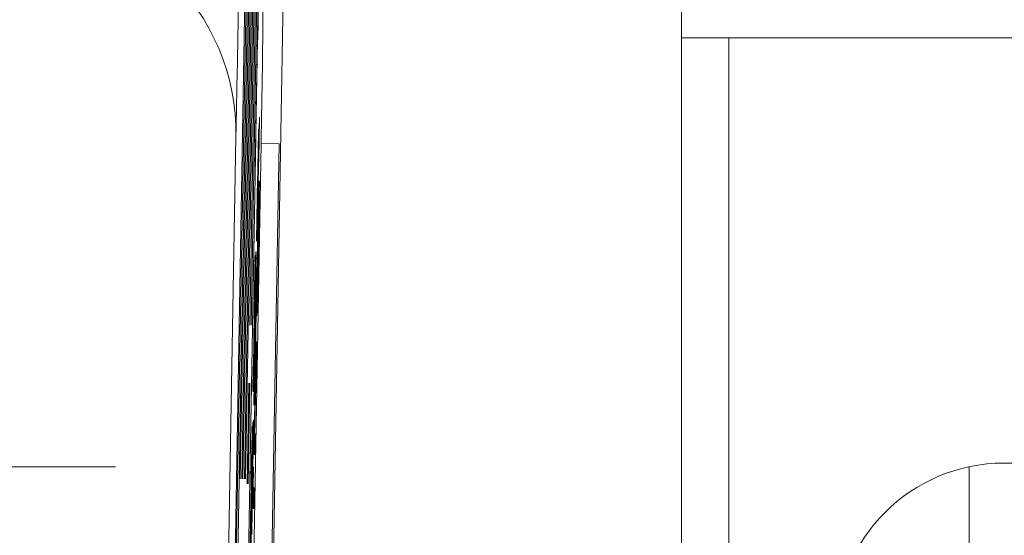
# Model space of a CAD drawing. Header units: inches. Extents: x 0.8 to 33.2, y 0.3 to 21.8.
# Tile 10 of 52: x 7.02 to 7.429, y 7.815 to 8.03. Entities that reach past the tile are written whole.
import ezdxf

# ---------------------------------------------------------------- set-up
doc = ezdxf.new("R2010")
doc.units = ezdxf.units.IN
doc.header["$MEASUREMENT"] = 0
doc.linetypes.add('PHANTOM', pattern=[0.5, 0.25, -0.05, 0.05, -0.05, 0.05, -0.05])
doc.styles.add('SLDTEXTSTYLE0', font='TXT', dxfattribs={"width": 0.75})
doc.dimstyles.new('SLDDIMSTYLE0', dxfattribs={"dimtxt": 0.12, "dimasz": 0.18, "dimexe": 0, "dimexo": 0.0625, "dimgap": 0.03, "dimtad": 0, "dimtih": 1, "dimtoh": 1, "dimrnd": 1e-09, "dimzin": 12, "dimdsep": 46, "dimtxsty": 'SLDTEXTSTYLE0', "dimsah": 1, "dimcen": 0.09, "dimadec": 0, "dimazin": 0, "dimtfac": 1, "dimtofl": 0, "dimtmove": 0, "dimatfit": 3, "dimfxl": 1, "dimtolj": 1, "dimtzin": 12, "dimarcsym": 0})
doc.dimstyles.new('SLDDIMSTYLE1', dxfattribs={"dimtxt": 0.12, "dimasz": 0.18, "dimexe": 0, "dimexo": 0.0625, "dimgap": 0.03, "dimtad": 0, "dimtih": 1, "dimtoh": 1, "dimrnd": 1e-09, "dimzin": 12, "dimdsep": 46, "dimtxsty": 'SLDTEXTSTYLE0', "dimsah": 1, "dimcen": 0.09, "dimadec": 0, "dimazin": 0, "dimtfac": 1, "dimtofl": 0, "dimtmove": 0, "dimatfit": 3, "dimfxl": 1, "dimtolj": 1, "dimtzin": 12, "dimarcsym": 0})

# ---------------------------------------------------------------- blocks, each defined once
blk = doc.blocks.new('*D7')
at = {"color": 7, "linetype": 'Continuous', "lineweight": 0}
for p, q in [((6.93937, 8.02396), (6.93937, 9.35946)), ((12.28937, 8.02396), (12.28937, 9.35946)), ((9.52136, 9.32029), (9.52136, 9.15863)), ((9.52136, 9.32029), (9.5457, 9.32029)), ((10.01749, 9.32029), (9.99315, 9.32029)), ((10.01749, 9.32029), (10.01749, 9.15863)), ((6.93937, 9.23946), (9.07573, 9.23946)), ((12.28937, 9.23946), (10.15301, 9.23946)), ((9.52136, 9.15863), (9.5457, 9.15863)), ((10.01749, 9.15863), (9.99315, 9.15863))]:
    blk.add_line(p, q, dxfattribs=at)
for points in [[(6.93937, 9.23946), (7.11937, 9.20821), (7.11937, 9.27071)], [(12.28937, 9.23946), (12.10937, 9.27071), (12.10937, 9.20821)]]:
    blk.add_solid(points, dxfattribs=at)
at = {"color": 7, "linetype": 'Continuous', "lineweight": 0, "char_height": 0.12, "attachment_point": 1, "style": 'SLDTEXTSTYLE0'}
for s, insert in [('5.35', (9.16257, 9.29905)), ('135.9', (9.57004, 9.29905))]:
    blk.add_mtext(s, dxfattribs=dict(at, insert=insert))
blk = doc.blocks.new('*D8')
at = {"color": 7, "linetype": 'Continuous', "lineweight": 0}
for p, q in [((6.74937, 8.34146), (6.74937, 9.60191)), ((6.93937, 8.02396), (6.93937, 9.60191)), ((5.14069, 9.56275), (5.14069, 9.40108)), ((5.14069, 9.56275), (5.16503, 9.56275)), ((5.45951, 9.56275), (5.43517, 9.56275)), ((5.45951, 9.56275), (5.45951, 9.40108)), ((6.74937, 9.48191), (5.59503, 9.48191)), ((6.93937, 9.48191), (7.23937, 9.48191)), ((5.14069, 9.40108), (5.16503, 9.40108)), ((5.45951, 9.40108), (5.43517, 9.40108))]:
    blk.add_line(p, q, dxfattribs=at)
for points in [[(6.74937, 9.48191), (6.56937, 9.51316), (6.56937, 9.45066)], [(6.93937, 9.48191), (7.11937, 9.45066), (7.11937, 9.51316)]]:
    blk.add_solid(points, dxfattribs=at)
at = {"color": 7, "linetype": 'Continuous', "lineweight": 0, "char_height": 0.12, "attachment_point": 1, "style": 'SLDTEXTSTYLE0'}
for s, insert in [('.19', (4.87054, 9.5415)), ('4.8', (5.18937, 9.5415))]:
    blk.add_mtext(s, dxfattribs=dict(at, insert=insert))
blk = doc.blocks.new('SW_CENTERMARKSYMBOL_0')
at = {"color": 0, "linetype": 'Continuous', "lineweight": 0}
for q in [(0, 0.12), (-0.12, 0), (0, -0.12), (0.12, 0)]:
    blk.add_line((0, 0), q, dxfattribs=at)

msp = doc.modelspace()

# ---------------------------------------------------------------- linework, layer by layer
at = {"color": 7, "linetype": 'Continuous', "lineweight": 15}
for p, q in [((7.09304, 6.87877), (7.11523, 8.15563)), ((7.11576, 8.1551), (7.09338, 6.87844)), ((7.10649, 7.58859), (7.11632, 8.15454)), ((7.11685, 8.15401), (7.11133, 7.83897)), ((7.11195, 7.83896), (7.11741, 8.15345)), ((7.11794, 8.15292), (7.11244, 7.83895)), ((7.11306, 7.83894), (7.1185, 8.15236)), ((7.11903, 8.15183), (7.11355, 7.83893)), ((7.11528, 7.90292), (7.1196, 8.15127)), ((7.12012, 8.15074), (7.11578, 7.90291)), ((7.11753, 7.96854), (7.12069, 8.15018)), ((7.13094, 8.13937), (7.09886, 6.29541)), ((7.29498, 8.04837), (7.29498, 7.48839)), ((7.31467, 8.02246), (7.29498, 8.02246)), ((7.31467, 7.52846), (7.31467, 8.02246)), ((7.31467, 8.02246), (8.52767, 8.02246)), ((7.11901, 7.97952), (7.11926, 7.9894)), ((7.11926, 7.9894), (7.11908, 7.97959)), ((7.11936, 7.9894), (7.11918, 7.97959)), ((7.11926, 7.9894), (7.11936, 7.9894)), ((7.11898, 7.98462), (7.11908, 7.98462)), ((7.10949, 7.98129), (7.10478, 7.71129)), ((7.11778, 7.98069), (7.11119, 7.60288)), ((7.11908, 7.97959), (7.1189, 7.97209)), ((7.11918, 7.97959), (7.119, 7.97209)), ((7.11908, 7.97959), (7.11918, 7.97959)), ((7.09597, 6.60373), (7.11996, 7.97851)), ((7.10347, 6.6036), (7.12746, 7.97838)), ((7.1189, 7.97209), (7.119, 7.97209)), ((7.11809, 7.93803), (7.11855, 7.96435)), ((7.11859, 7.96464), (7.11827, 7.94656)), ((7.11835, 7.94647), (7.11864, 7.96272)), ((7.11861, 7.95942), (7.11871, 7.95942)), ((7.11866, 7.93786), (7.1191, 7.96274)), ((7.11902, 7.9618), (7.1189, 7.95397)), ((7.11902, 7.9618), (7.11908, 7.9618)), ((7.1191, 7.96274), (7.11919, 7.96264)), ((7.1191, 7.96274), (7.1192, 7.96274)), ((7.11919, 7.96264), (7.11929, 7.96264)), ((7.1192, 7.96274), (7.11929, 7.96264)), ((7.11854, 7.9552), (7.11838, 7.94644)), ((7.11864, 7.9552), (7.11848, 7.94644)), ((7.11854, 7.9552), (7.11864, 7.9552)), ((7.11898, 7.95416), (7.11869, 7.93783)), ((7.1189, 7.95397), (7.11894, 7.95397)), ((7.11903, 7.95411), (7.11898, 7.95416)), ((7.11827, 7.94656), (7.11835, 7.94647)), ((7.11827, 7.94656), (7.11836, 7.94656)), ((7.1185, 7.94632), (7.11835, 7.93777)), ((7.11838, 7.94644), (7.1185, 7.94632)), ((7.11838, 7.94644), (7.11848, 7.94644)), ((7.1186, 7.94632), (7.11845, 7.93777)), ((7.11848, 7.94644), (7.1186, 7.94632)), ((7.1185, 7.94632), (7.1186, 7.94632)), ((7.11639, 7.9029), (7.11706, 7.94178)), ((7.11835, 7.93777), (7.11809, 7.93803)), ((7.11835, 7.93777), (7.11845, 7.93777)), ((7.11854, 7.93695), (7.11864, 7.93695)), ((7.11869, 7.93783), (7.11866, 7.93786)), ((7.1188, 7.93754), (7.1189, 7.93753)), ((7.11711, 7.90214), (7.11783, 7.93334)), ((7.11749, 7.93184), (7.11711, 7.90214)), ((7.11725, 7.91817), (7.11749, 7.93184)), ((7.11759, 7.93184), (7.11733, 7.91186)), ((7.11749, 7.93184), (7.11759, 7.93184)), ((7.11783, 7.93334), (7.11762, 7.92105)), ((7.11793, 7.93334), (7.11772, 7.92105)), ((7.11783, 7.93334), (7.11793, 7.93334)), ((7.11803, 7.92701), (7.11813, 7.92701)), ((7.11683, 7.88542), (7.11725, 7.91817)), ((7.11762, 7.92105), (7.11702, 7.89579)), ((7.11772, 7.92105), (7.11712, 7.89579)), ((7.11762, 7.92105), (7.11772, 7.92105)), ((7.11826, 7.91761), (7.11836, 7.91761)), ((7.11812, 7.90674), (7.11822, 7.90674)), ((7.11743, 7.89843), (7.11753, 7.89843)), ((7.11767, 7.8981), (7.11777, 7.8981)), ((7.11702, 7.89579), (7.11689, 7.88536)), ((7.11712, 7.89579), (7.11699, 7.88536)), ((7.11702, 7.89579), (7.11712, 7.89579)), ((7.11765, 7.88744), (7.1178, 7.89599)), ((7.1178, 7.89599), (7.11806, 7.89573)), ((7.1178, 7.89599), (7.1179, 7.89599)), ((7.1179, 7.89599), (7.11816, 7.89572)), ((7.11806, 7.89573), (7.11791, 7.88669)), ((7.11816, 7.89572), (7.11801, 7.88668)), ((7.11806, 7.89573), (7.11816, 7.89572)), ((7.11651, 7.87559), (7.11669, 7.88557)), ((7.11669, 7.88557), (7.11683, 7.88542)), ((7.11669, 7.88557), (7.11679, 7.88556)), ((7.11679, 7.88556), (7.11683, 7.88552)), ((7.11699, 7.88526), (7.11682, 7.87528)), ((7.11689, 7.88536), (7.11699, 7.88526)), ((7.11689, 7.88536), (7.11699, 7.88536)), ((7.11709, 7.88526), (7.11692, 7.87528)), ((7.11699, 7.88536), (7.11709, 7.88526)), ((7.11699, 7.88526), (7.11709, 7.88526)), ((7.11714, 7.85837), (7.11785, 7.88724)), ((7.11791, 7.88669), (7.1172, 7.85782)), ((7.11801, 7.88668), (7.1173, 7.85782)), ((7.11785, 7.88724), (7.11765, 7.88744)), ((7.11791, 7.88669), (7.11801, 7.88668)), ((7.11413, 7.8368), (7.11486, 7.87877)), ((7.11535, 7.87876), (7.11462, 7.83679)), ((7.11524, 7.83678), (7.11597, 7.87873)), ((7.11682, 7.87528), (7.11651, 7.87559)), ((7.11682, 7.87528), (7.11692, 7.87528)), ((7.11703, 7.86946), (7.11713, 7.86946)), ((7.11596, 7.81594), (7.11679, 7.86338)), ((7.11634, 7.86098), (7.11618, 7.85099)), ((7.11644, 7.86098), (7.11628, 7.85099)), ((7.11631, 7.8527), (7.1165, 7.86267)), ((7.11634, 7.86098), (7.11644, 7.86098)), ((7.11682, 7.86335), (7.11648, 7.8439)), ((7.1165, 7.86267), (7.1166, 7.86267)), ((7.11692, 7.86334), (7.11658, 7.8439)), ((7.11679, 7.86338), (7.11682, 7.86335)), ((7.11679, 7.86338), (7.11689, 7.86337)), ((7.11682, 7.86335), (7.11692, 7.86334)), ((7.11689, 7.86337), (7.11692, 7.86334)), ((7.11699, 7.84933), (7.11714, 7.85837)), ((7.1172, 7.85782), (7.1174, 7.85762)), ((7.1172, 7.85782), (7.1173, 7.85782)), ((7.1174, 7.85762), (7.11725, 7.84907)), ((7.1173, 7.85782), (7.1175, 7.85762)), ((7.1175, 7.85762), (7.11735, 7.84906)), ((7.1174, 7.85762), (7.1175, 7.85762)), ((7.11618, 7.85099), (7.11628, 7.85099)), ((7.11725, 7.84907), (7.11699, 7.84933)), ((7.11725, 7.84907), (7.11735, 7.84906)), ((7.11648, 7.8439), (7.11671, 7.84367)), ((7.11648, 7.8439), (7.11658, 7.8439)), ((7.11671, 7.84367), (7.11656, 7.83511)), ((7.11658, 7.8439), (7.11681, 7.84367)), ((7.11681, 7.84367), (7.11666, 7.83511)), ((7.11671, 7.84367), (7.11681, 7.84367)), ((7.41467, 7.70697), (7.41467, 7.84394)), ((7.1158, 7.83328), (7.1159, 7.83328)), ((7.11633, 7.83535), (7.11599, 7.81591)), ((7.11643, 7.83525), (7.11609, 7.81591)), ((7.1161, 7.83368), (7.1162, 7.83368)), ((7.11656, 7.83511), (7.11633, 7.83535)), ((7.11656, 7.83511), (7.11666, 7.83511)), ((7.11659, 7.82678), (7.11674, 7.83533)), ((7.11674, 7.83533), (7.11701, 7.83507)), ((7.11674, 7.83533), (7.11684, 7.83533)), ((7.11684, 7.83533), (7.11711, 7.83507)), ((7.11701, 7.83507), (7.11686, 7.82651)), ((7.11711, 7.83507), (7.11696, 7.82651)), ((7.11701, 7.83507), (7.11711, 7.83507)), ((7.11686, 7.82651), (7.11659, 7.82678)), ((7.11686, 7.82651), (7.11696, 7.82651)), ((7.11599, 7.81591), (7.11596, 7.81594)), ((7.11599, 7.81591), (7.11609, 7.81591))]:
    msp.add_line(p, q, dxfattribs=at)
at = {"color": 7, "linetype": 'PHANTOM', "lineweight": 0}
msp.add_line((7.11996, 7.97851), (7.12746, 7.97838), dxfattribs=at)
at = {"color": 7, "linetype": 'Continuous', "lineweight": 15}
msp.add_circle((7.42917, 7.77546), 0.07, dxfattribs=at)
for centre, radius, start, end in [((7.0195, 7.98286), 0.09, 359.0011, 47.0772), ((10.58233, 7.93589), 3.46484, 178.2301, 179.2592), ((3.54894, 8.05644), 3.57187, 358.74977, 359.75664)]:
    msp.add_arc(centre, radius, start, end, dxfattribs=at)
for points, knots in [([(7.11079, 8.04824), (7.11079, 8.04819), (7.11066, 8.04106), (7.11025, 8.01832), (7.10982, 7.99741), (7.10953, 7.98304), (7.10949, 7.98137), (7.10949, 7.98129)], [0, 0, 0, 0, 0.001741, 0.288329, 0.917542, 0.995861, 1, 1, 1, 1]), ([(7.11855, 7.96435), (7.1186, 7.96715), (7.1187, 7.9727), (7.11884, 7.98016), (7.11894, 7.98399), (7.11896, 7.98441), (7.11898, 7.98462)], [0, 0, 0, 0, 0.281671, 0.559201, 0.779411, 1, 1, 1, 1]), ([(7.11898, 7.98462), (7.11898, 7.98436), (7.11899, 7.98384), (7.11893, 7.97822), (7.11883, 7.97216), (7.11877, 7.96846)], [0, 0, 0, 0, 0.280515, 0.5605, 1, 1, 1, 1]), ([(7.11908, 7.98462), (7.11908, 7.98451), (7.1191, 7.98435), (7.11907, 7.98224), (7.11906, 7.98171)], [0, 0, 0, 0, 0.749323, 1, 1, 1, 1]), ([(7.11886, 7.97316), (7.11889, 7.97451), (7.11894, 7.97692), (7.11899, 7.97873), (7.11901, 7.97952)], [0, 0, 0, 0, 0.55979, 1, 1, 1, 1]), ([(7.11883, 7.97607), (7.11882, 7.97589), (7.1188, 7.97553), (7.1187, 7.97134), (7.11863, 7.96718), (7.11859, 7.96464)], [0, 0, 0, 0, 0.280406, 0.559982, 1, 1, 1, 1]), ([(7.11864, 7.96272), (7.11867, 7.96448), (7.11873, 7.968), (7.11881, 7.97286), (7.11884, 7.97558), (7.11883, 7.97591), (7.11883, 7.97607)], [0, 0, 0, 0, 0.281561, 0.560237, 0.779867, 1, 1, 1, 1]), ([(7.1189, 7.97209), (7.11887, 7.97095), (7.11882, 7.96908), (7.11875, 7.96623), (7.11869, 7.96345), (7.11864, 7.96076), (7.11861, 7.95942)], [0, 0, 0, 0, 0.340596, 0.560967, 0.780773, 1, 1, 1, 1]), ([(7.119, 7.97209), (7.11897, 7.97095), (7.11892, 7.96908), (7.11885, 7.96623), (7.11879, 7.96345), (7.11874, 7.96076), (7.11871, 7.95942)], [0, 0, 0, 0, 0.340596, 0.560966, 0.780773, 1, 1, 1, 1]), ([(7.11877, 7.96846), (7.11878, 7.9694), (7.11882, 7.97108), (7.11885, 7.97253), (7.11886, 7.97316)], [0, 0, 0, 0, 0.56012, 1, 1, 1, 1]), ([(7.11851, 7.93714), (7.11857, 7.94025), (7.11868, 7.94646), (7.11884, 7.95454), (7.11896, 7.95966), (7.119, 7.96109), (7.11902, 7.9618)], [0, 0, 0, 0, 0.2804044, 0.5598555, 0.7794658, 1, 1, 1, 1]), ([(7.11861, 7.95942), (7.1186, 7.95863), (7.11857, 7.95724), (7.11855, 7.95582), (7.11854, 7.9552)], [0, 0, 0, 0, 0.5598469, 1, 1, 1, 1]), ([(7.11871, 7.95942), (7.1187, 7.95863), (7.11867, 7.95723), (7.11865, 7.95582), (7.11864, 7.9552)], [0, 0, 0, 0, 0.5598567, 1, 1, 1, 1]), ([(7.11919, 7.96264), (7.11913, 7.95837), (7.11902, 7.95074), (7.11887, 7.94157), (7.1188, 7.93754)], [0, 0, 0, 0, 0.559918, 1, 1, 1, 1]), ([(7.11929, 7.96264), (7.11923, 7.95837), (7.11912, 7.95074), (7.11897, 7.94157), (7.1189, 7.93753)], [0, 0, 0, 0, 0.559919, 1, 1, 1, 1]), ([(7.1189, 7.95397), (7.11888, 7.9533), (7.11883, 7.95197), (7.11871, 7.94608), (7.1186, 7.94041), (7.11854, 7.93695)], [0, 0, 0, 0, 0.281601, 0.560889, 1, 1, 1, 1]), ([(7.11875, 7.93685), (7.11881, 7.94037), (7.11892, 7.94666), (7.11899, 7.95183), (7.11903, 7.95411)], [0, 0, 0, 0, 0.559424, 1, 1, 1, 1]), ([(7.11812, 7.90674), (7.11811, 7.90721), (7.11809, 7.90814), (7.11817, 7.91548), (7.11833, 7.9263), (7.11845, 7.93352), (7.11851, 7.93714)], [0, 0, 0, 0, 0.280343, 0.55931, 0.779318, 1, 1, 1, 1]), ([(7.1188, 7.93754), (7.11872, 7.93293), (7.11855, 7.92375), (7.11833, 7.91291), (7.11819, 7.90755), (7.11814, 7.90701), (7.11812, 7.90674)], [0, 0, 0, 0, 0.280196, 0.559018, 0.77928, 1, 1, 1, 1]), ([(7.1189, 7.93753), (7.11882, 7.93293), (7.11865, 7.92375), (7.11843, 7.91291), (7.11829, 7.90754), (7.11824, 7.90701), (7.11822, 7.90674)], [0, 0, 0, 0, 0.2801964, 0.5590176, 0.7792797, 1, 1, 1, 1]), ([(7.11854, 7.93695), (7.1185, 7.93468), (7.11843, 7.93015), (7.11833, 7.92427), (7.11828, 7.92002), (7.11827, 7.91842), (7.11826, 7.91761)], [0, 0, 0, 0, 0.280277, 0.559953, 0.779844, 1, 1, 1, 1]), ([(7.11827, 7.9153), (7.11829, 7.91547), (7.11833, 7.91581), (7.11845, 7.92085), (7.11861, 7.92879), (7.11871, 7.93416), (7.11875, 7.93685)], [0, 0, 0, 0, 0.280808, 0.559485, 0.779455, 1, 1, 1, 1]), ([(7.11864, 7.93695), (7.1186, 7.93468), (7.11853, 7.93015), (7.11843, 7.92426), (7.11838, 7.92002), (7.11836, 7.91841), (7.11836, 7.91761)], [0, 0, 0, 0, 0.280278, 0.559954, 0.779844, 1, 1, 1, 1]), ([(7.11739, 7.89841), (7.11747, 7.90287), (7.11763, 7.91179), (7.11784, 7.92157), (7.11797, 7.92635), (7.11801, 7.92679), (7.11803, 7.92701)], [0, 0, 0, 0, 0.279565, 0.558585, 0.779088, 1, 1, 1, 1]), ([(7.11803, 7.92701), (7.11805, 7.92661), (7.11807, 7.92581), (7.11799, 7.91869), (7.11784, 7.90856), (7.11772, 7.90159), (7.11767, 7.8981)], [0, 0, 0, 0, 0.280352, 0.559502, 0.779635, 1, 1, 1, 1]), ([(7.11813, 7.92701), (7.11815, 7.92661), (7.11817, 7.92581), (7.11809, 7.91869), (7.11794, 7.90856), (7.11782, 7.90159), (7.11777, 7.8981)], [0, 0, 0, 0, 0.280352, 0.559502, 0.779635, 1, 1, 1, 1]), ([(7.11788, 7.91846), (7.11786, 7.91827), (7.11783, 7.91788), (7.11771, 7.91338), (7.11757, 7.90622), (7.11747, 7.90103), (7.11743, 7.89843)], [0, 0, 0, 0, 0.280799, 0.56007, 0.779986, 1, 1, 1, 1]), ([(7.11763, 7.8981), (7.11769, 7.90143), (7.1178, 7.90808), (7.11789, 7.91501), (7.11791, 7.91806), (7.11789, 7.91833), (7.11788, 7.91846)], [0, 0, 0, 0, 0.2791, 0.558194, 0.77881, 1, 1, 1, 1]), ([(7.11789, 7.9163), (7.11786, 7.91521), (7.11781, 7.91307), (7.11766, 7.90617), (7.11757, 7.90101), (7.11753, 7.89843)], [0, 0, 0, 0, 0.342108, 0.67098, 1, 1, 1, 1]), ([(7.11826, 7.91761), (7.11825, 7.91687), (7.11825, 7.91554), (7.11826, 7.91537), (7.11827, 7.9153)], [0, 0, 0, 0, 0.559772, 1, 1, 1, 1]), ([(7.11703, 7.86946), (7.11702, 7.86978), (7.11699, 7.87042), (7.11706, 7.87755), (7.11721, 7.8877), (7.11733, 7.89484), (7.11739, 7.89841)], [0, 0, 0, 0, 0.280571, 0.559575, 0.77956, 1, 1, 1, 1]), ([(7.11767, 7.8981), (7.11759, 7.89372), (7.11743, 7.88497), (7.11722, 7.8753), (7.11709, 7.87032), (7.11705, 7.86975), (7.11703, 7.86946)], [0, 0, 0, 0, 0.2796, 0.558767, 0.77931, 1, 1, 1, 1]), ([(7.11777, 7.8981), (7.11769, 7.89372), (7.11753, 7.88497), (7.11732, 7.8753), (7.11719, 7.87031), (7.11715, 7.86974), (7.11713, 7.86946)], [0, 0, 0, 0, 0.279599, 0.558766, 0.77931, 1, 1, 1, 1]), ([(7.11743, 7.89843), (7.11737, 7.89502), (7.11725, 7.88821), (7.11713, 7.87883), (7.11716, 7.87832), (7.11718, 7.87802)], [0, 0, 0, 0, 0.280126, 0.559651, 1, 1, 1, 1]), ([(7.11718, 7.87802), (7.1172, 7.87821), (7.11723, 7.87859), (7.11735, 7.88345), (7.1175, 7.89046), (7.11759, 7.89555), (7.11763, 7.8981)], [0, 0, 0, 0, 0.280654, 0.559884, 0.779849, 1, 1, 1, 1]), ([(7.11753, 7.89843), (7.11747, 7.89509), (7.11736, 7.88842), (7.11726, 7.8812), (7.11727, 7.88058), (7.11727, 7.88039)], [0, 0, 0, 0, 0.4119647, 0.8230435, 1, 1, 1, 1]), ([(7.11578, 7.8338), (7.11584, 7.83726), (7.11596, 7.84419), (7.11613, 7.85266), (7.11626, 7.85831), (7.11632, 7.86009), (7.11634, 7.86098)], [0, 0, 0, 0, 0.28008, 0.559447, 0.779549, 1, 1, 1, 1]), ([(7.1165, 7.86267), (7.11649, 7.86149), (7.11648, 7.85911), (7.11639, 7.85161), (7.11625, 7.84262), (7.11615, 7.83666), (7.1161, 7.83368)], [0, 0, 0, 0, 0.280255, 0.559546, 0.77959, 1, 1, 1, 1]), ([(7.1166, 7.86267), (7.11659, 7.86148), (7.11659, 7.85911), (7.11649, 7.8516), (7.11635, 7.84262), (7.11625, 7.83666), (7.1162, 7.83368)], [0, 0, 0, 0, 0.280254, 0.559546, 0.779589, 1, 1, 1, 1]), ([(7.11605, 7.83278), (7.11609, 7.8355), (7.11618, 7.84094), (7.1163, 7.84924), (7.11631, 7.85139), (7.11631, 7.8527)], [0, 0, 0, 0, 0.2807104, 0.5609042, 1, 1, 1, 1]), ([(7.11618, 7.85099), (7.11616, 7.85022), (7.11611, 7.84868), (7.11601, 7.84432), (7.1159, 7.83878), (7.11584, 7.83511), (7.1158, 7.83328)], [0, 0, 0, 0, 0.28055, 0.559738, 0.779653, 1, 1, 1, 1]), ([(7.11628, 7.85099), (7.11626, 7.85022), (7.11621, 7.84868), (7.11611, 7.84432), (7.116, 7.83878), (7.11594, 7.83511), (7.1159, 7.83328)], [0, 0, 0, 0, 0.280551, 0.559739, 0.779654, 1, 1, 1, 1]), ([(7.11536, 7.80104), (7.11535, 7.80144), (7.11532, 7.80224), (7.1154, 7.81018), (7.11557, 7.82179), (7.11571, 7.82979), (7.11578, 7.8338)], [0, 0, 0, 0, 0.280491, 0.55957, 0.779615, 1, 1, 1, 1]), ([(7.1161, 7.83368), (7.116, 7.82838), (7.11582, 7.81781), (7.11557, 7.80668), (7.11543, 7.80185), (7.11539, 7.80131), (7.11536, 7.80104)], [0, 0, 0, 0, 0.279955, 0.558087, 0.778911, 1, 1, 1, 1]), ([(7.1162, 7.83368), (7.1161, 7.82838), (7.11592, 7.81781), (7.11567, 7.80668), (7.11553, 7.80185), (7.11549, 7.80131), (7.11546, 7.80103)], [0, 0, 0, 0, 0.279954, 0.558087, 0.778911, 1, 1, 1, 1]), ([(7.1158, 7.83328), (7.11576, 7.83078), (7.11568, 7.82578), (7.11558, 7.81909), (7.11549, 7.81218), (7.11552, 7.8115), (7.11554, 7.81102)], [0, 0, 0, 0, 0.187223, 0.373905, 0.560738, 1, 1, 1, 1]), ([(7.11554, 7.81102), (7.11556, 7.8112), (7.1156, 7.81156), (7.11571, 7.81564), (7.11588, 7.82382), (7.11599, 7.82979), (7.11605, 7.83278)], [0, 0, 0, 0, 0.281245, 0.560717, 0.780138, 1, 1, 1, 1]), ([(7.1159, 7.83328), (7.11586, 7.83077), (7.11578, 7.82576), (7.11568, 7.81916), (7.11561, 7.81394), (7.11563, 7.81335), (7.11563, 7.81305)], [0, 0, 0, 0, 0.246474, 0.492232, 0.738192, 1, 1, 1, 1])]:
    msp.add_open_spline(points, degree=3, knots=knots, dxfattribs=at)
msp.add_open_spline([(7.1187, 7.94026), (7.11864, 7.93695)], degree=1, dxfattribs=at)

# ---------------------------------------------------------------- block references
at = {"color": 7, "linetype": 'Continuous', "lineweight": 0}
msp.add_blockref('SW_CENTERMARKSYMBOL_0', (6.93937, 7.84396), dxfattribs=at)

# ---------------------------------------------------------------- dimensions: what is measured, and where the dimension line sits
for base, p2, dimstyle, picture, middle in [((6.74937, 9.48191), (6.74937, 8.28146), 'SLDDIMSTYLE0', '*D8', (5.18937, 9.48191)), ((12.28937, 9.23946), (12.28937, 7.96396), 'SLDDIMSTYLE1', '*D7', (9.61437, 9.23946))]:
    dim = msp.add_linear_dim(base=base, p1=(6.93937, 7.96396), p2=p2, dimstyle=dimstyle, dxfattribs=at)
    dim.commit()
    dim.dimension.update_dxf_attribs({"geometry": picture, "text_midpoint": middle, "dimtype": 160})

doc.saveas('drawing.dxf')
